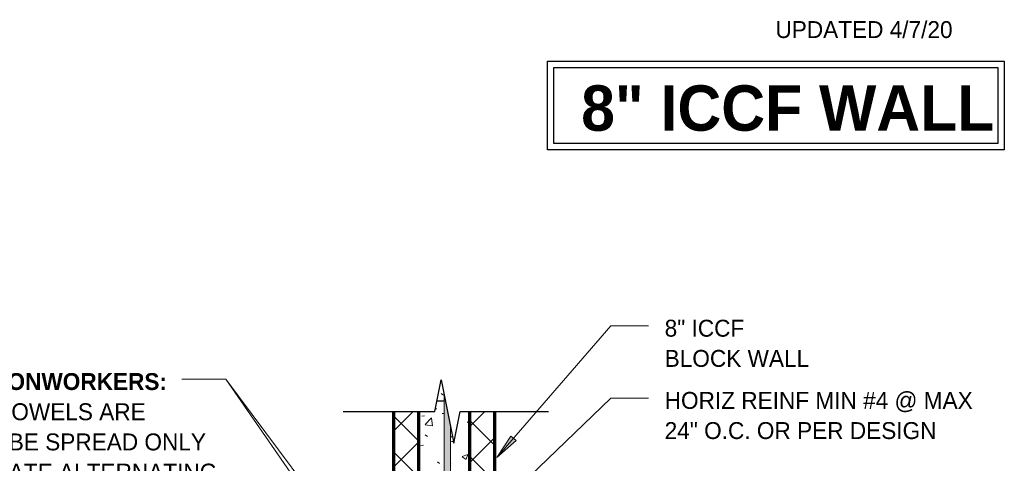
# Model space of a CAD drawing. Header units: inches. Extents: x 298 to 1474, y -40 to 187.
# Tile 16 of 26: x 1091 to 1169, y 96 to 131. Entities that reach past the tile are written whole.
import ezdxf

# ---------------------------------------------------------------- set-up
doc = ezdxf.new("R2010")
doc.units = ezdxf.units.IN
doc.header["$MEASUREMENT"] = 0
for name, color, linetype, lineweight in [('A-ANNO-TEXT', 2, 'Continuous', 9), ('A-DETL', 5, 'Continuous', 70), ('A-DETL-GENF', 3, 'Continuous', 9), ('A-DETL-HLIN', 3, 'Continuous', 70), ('A-DETL-MLIN', 3, 'Continuous', 30)]:
    doc.layers.add(name, color=color, linetype=linetype, lineweight=lineweight)
pattern_1 = [(50, (1013.982, 0), (4.59071, -0.40187), [0.48, -5.28]), (355, (1013.982, 0), (-0.88784, 4.8137), [0.384, -4.224]), (100.451, (1014.365, -0.033), (3.70197, 4.41272), [0.408, -4.487]), (46.184, (1013.982, 1.28), (6.83066, -1.05904), [0.72, -7.92]), (96.636, (1014.552, 1.192), (5.98166, 6.234), [0.612, -6.731]), (351.184, (1013.982, 1.28), (5.98208, 6.23382), [0.576, -6.336]), (21, (1014.622, 0.96), (3.82029, -2.5771), [0.48, -5.28]), (326, (1014.622, 0.96), (1.5572, 4.64059), [0.384, -4.224]), (71.451, (1014.941, 0.745), (5.37715, 2.0647), [0.408, -4.487]), (37.5, (1013.982, 0), (0.077972, 2.130786), [0.211, -3.962, 0.211, -4.077, -4.24]), (37.5, (1013.982, 0), (0.077972, 2.130786), [-8.461, 0.211, -4.029]), (7.5, (1013.982, 0), (1.683907, 2.52439), [0.211, -2.234, 0.211, -3.866, -1.616]), (7.5, (1013.982, 0), (1.683907, 2.52439), [-6.522, 0.211, -1.405]), (327.5, (1012.555, 0), (3.416527, -0.144297), [0.211, -1.389, 0.211, -4.781, -6.624]), (327.5, (1012.555, 0), (3.416527, -0.144297), [-6.592, 0.211, -6.413]), (317.5, (1011.915, 0), (3.732463, 0.640715), [0.211, -1.869, 0.211, -3.104, -4.704]), (317.5, (1011.915, 0), (3.732463, 0.640715), [-5.395, 0.211, -4.493])]
pattern_2 = [(45, (1013.982, 0), (-1.414214, 1.414214), []), (135, (1013.982, 0), (-1.414214, -1.414214), [])]

# ---------------------------------------------------------------- blocks, each defined once
blk = doc.blocks.new('Reinf Bar Eleva_ WITH SLAB0')
at = {"layer": 'A-DETL-GENF'}
h = blk.add_hatch(color=256, dxfattribs=at)
edge = h.paths.add_edge_path(flags=0)
edge.add_line((0, 0), (0, -0.5))
edge.add_line((0, -0.5), (42.892, -0.5))
edge.add_line((42.892, -0.5), (45.392, 0))
edge.add_line((45.392, 0), (9.71, 0))
edge.add_spline(control_points=[(9.71, 0), (9.695, -0.023), (9.658, -0.066), (9.585, -0.111), (9.528, -0.123), (9.5, -0.125)], knot_values=[0, 0, 0, 0, 0.083536, 0.167333, 0.252929, 0.252929, 0.252929, 0.252929], degree=3, periodic=0)
edge.add_spline(control_points=[(9.5, -0.125), (9.472, -0.123), (9.415, -0.111), (9.342, -0.066), (9.305, -0.023), (9.29, 0)], knot_values=[0, 0, 0, 0, 0.085596, 0.169393, 0.252929, 0.252929, 0.252929, 0.252929], degree=3, periodic=0)
edge.add_line((9.29, 0), (0, 0))
for p, q in [((9.29, 0), (0, 0)), ((0, 0), (0, -0.5)), ((0, -0.5), (42.892, -0.5)), ((45.392, 0), (9.71, 0))]:
    blk.add_line(p, q, dxfattribs=at)
blk = doc.blocks.new('Break Line2 - B_ WITH SLAB0')
at = {"layer": 'A-DETL-GENF', "lineweight": 30}
for p, q in [((-1, 0), (-0.5, 2.5)), ((-0.5, 2.5), (0.5, -2.5)), ((-8.216, 0), (-1, 0)), ((0.5, -2.5), (1, 0)), ((1, 0), (7.992, 0))]:
    blk.add_line(p, q, dxfattribs=at)

msp = doc.modelspace()

# ---------------------------------------------------------------- hatches: boundary and pattern name
at = {"layer": 'A-ANNO-TEXT'}
msp.add_hatch(color=7, dxfattribs=at).paths.add_polyline_path([(1130.52464042, 97.65078571), (1130.12615808, 97.99506744), (1129.01785958, 96.30953964)], flags=0)
at = {"layer": 'A-DETL-GENF'}
h = msp.add_hatch(dxfattribs=at)
h.set_pattern_fill('FP6_16', style=0, pattern_type=2)
h.set_pattern_definition(pattern_1)
h.paths.add_polyline_path([(1124.68498151, 102.04482759), (1124.52821198, 102.04482759), (1124.10659674, 99.93675141), (1122.85659674, 99.93675141), (1122.85659674, 91.79482759), (1124.85659674, 91.79482759), (1124.85659674, 101.18675141)], flags=0)
h = msp.add_hatch(dxfattribs=at)
h.set_pattern_fill('FP6_16', style=0, pattern_type=2)
h.set_pattern_definition(pattern_1)
h.paths.add_polyline_path([(1124.60659674, 102.43675141), (1124.52821198, 102.04482759), (1124.68498151, 102.04482759)], flags=0)
h = msp.add_hatch(dxfattribs=at)
h.set_pattern_fill('FP6_17', style=0, pattern_type=2)
h.set_pattern_definition(pattern_2)
h.paths.add_polyline_path([(1120.85659674, 91.79482759), (1122.85659674, 91.79482759), (1122.85659674, 99.93675141), (1120.85659674, 99.93675141)], flags=0)
h = msp.add_hatch(dxfattribs=at)
h.set_pattern_fill('FP6_16', style=0, pattern_type=2)
h.set_pattern_definition(pattern_1)
h.paths.add_polyline_path([(1125.35659674, 98.68675141), (1125.35659674, 91.79482759), (1126.85659674, 91.79482759), (1126.85659674, 99.93675141), (1126.10659674, 99.93675141), (1125.60659674, 97.43675141)], flags=0)
h = msp.add_hatch(dxfattribs=at)
h.set_pattern_fill('FP6_17', style=0, pattern_type=2)
h.set_pattern_definition(pattern_2)
h.paths.add_polyline_path([(1126.85659674, 91.79482759), (1128.85659674, 91.79482759), (1128.85659674, 99.93675141), (1126.85659674, 99.93675141)], flags=0)

# ---------------------------------------------------------------- linework, layer by layer
at = {"layer": 'A-ANNO-TEXT', "color": 7}
for p, q in [((1129.01785958, 96.30953964), (1137.99868103, 106.70422071)), ((1137.99868103, 106.70422071), (1140.97865773, 106.70422071)), ((1107.62190049, 102.4961029), (1104.14422266, 102.4961029)), ((1123.9595699, 78.97732596), (1107.62190049, 102.4961029)), ((1126.33022387, 77.45099347), (1107.62190049, 102.4961029)), ((1126.21400447, 89.63492523), (1137.99868103, 101.00963455)), ((1137.99868103, 101.00963455), (1140.97865773, 101.00963455)), ((1130.12615808, 97.99506744), (1129.01785958, 96.30953964)), ((1130.52464042, 97.65078571), (1130.12615808, 97.99506744)), ((1129.01785958, 96.30953964), (1130.52464042, 97.65078571))]:
    msp.add_line(p, q, dxfattribs=at)
at = {"layer": 'A-DETL', "lineweight": 30}
for p, q in [((1132.99922023, 127.58670846), (1169.0635559, 127.58670846)), ((1132.99922023, 120.58670846), (1132.99922023, 127.58670846)), ((1169.0635559, 127.58670846), (1169.0635559, 120.58670846)), ((1133.49922023, 127.08670846), (1168.5635559, 127.08670846)), ((1133.49922023, 121.08670846), (1133.49922023, 127.08670846)), ((1168.5635559, 127.08670846), (1168.5635559, 121.08670846)), ((1169.0635559, 120.58670846), (1132.99922023, 120.58670846)), ((1168.5635559, 121.08670846), (1133.49922023, 121.08670846))]:
    msp.add_line(p, q, dxfattribs=at)
at = {"layer": 'A-DETL-HLIN'}
for p, q in [((1120.85659674, 99.93675141), (1120.85659674, 91.79482759)), ((1122.85659674, 91.79482759), (1122.85659674, 99.93675141)), ((1126.85659674, 99.93675141), (1126.85659674, 91.79482759)), ((1128.85659674, 91.79482759), (1128.85659674, 99.93675141))]:
    msp.add_line(p, q, dxfattribs=at)
at = {"layer": 'A-DETL-MLIN'}
msp.add_line((1124.27821198, 100.79482759), (1124.85659674, 100.79482759), dxfattribs=at)

# ---------------------------------------------------------------- block references
at = {"layer": 'A-DETL-GENF'}
msp.add_blockref('Break Line2 - B_ WITH SLAB0', (1125.10659674, 99.93675141), dxfattribs=at)
at = {"layer": 'A-DETL-GENF', "rotation": 89.99999999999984}
msp.add_blockref('Reinf Bar Eleva_ WITH SLAB0', (1124.85659674, 55.79482759), dxfattribs=at)

# ---------------------------------------------------------------- texts
at = {"layer": 'A-ANNO-TEXT', "color": 7, "attachment_point": 1}
for s, insert, char_height, width, line_spacing_factor in [('\\fStylus BT|b0|i0|c0|p34|;UPDATED 4/7/20', (1150.99923227, 130.7409633), 1.3341121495, 17.874, 1.070803), ('\\fStylus BT|b1|i0|c0|p34|;8" ICCF WALL', (1135.66742191, 125.673586), 3.5825545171, 37.968, 1.063354), ('\\fStylus BT|b0|i0|c0|p34|;8" ICCF\\PBLOCK WALL', (1142.25865773, 107.18357096), 1.3341121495, 13.392, 1.070803), ('\\fStylus BT|b1|i0|c0|p34|;NOTE TO IRONWORKERS:\\fStylus BT|b0|i0|c0|p34|;\\PVERTICAL DOWELS ARE\\PSHOWN TO BE SPREAD ONLY\\PTO ILLUSTRATE ALTERNATING\\PDIRECTION. KEEP VERT\\PDOWELS IN LINE/IN PLANE.', (1080.18422266, 102.97545314), 1.3341121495, 31.032, 1.070803), ('\\fStylus BT|b0|i0|c0|p34|;HORIZ REINF MIN #4 @ MAX\\P24" O.C. OR PER DESIGN', (1142.25865773, 101.4889848), 1.3341121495, 30.186, 1.070803)]:
    msp.add_mtext(s, dxfattribs=dict(at, insert=insert, char_height=char_height, width=width, line_spacing_factor=line_spacing_factor))

doc.saveas('drawing.dxf')
